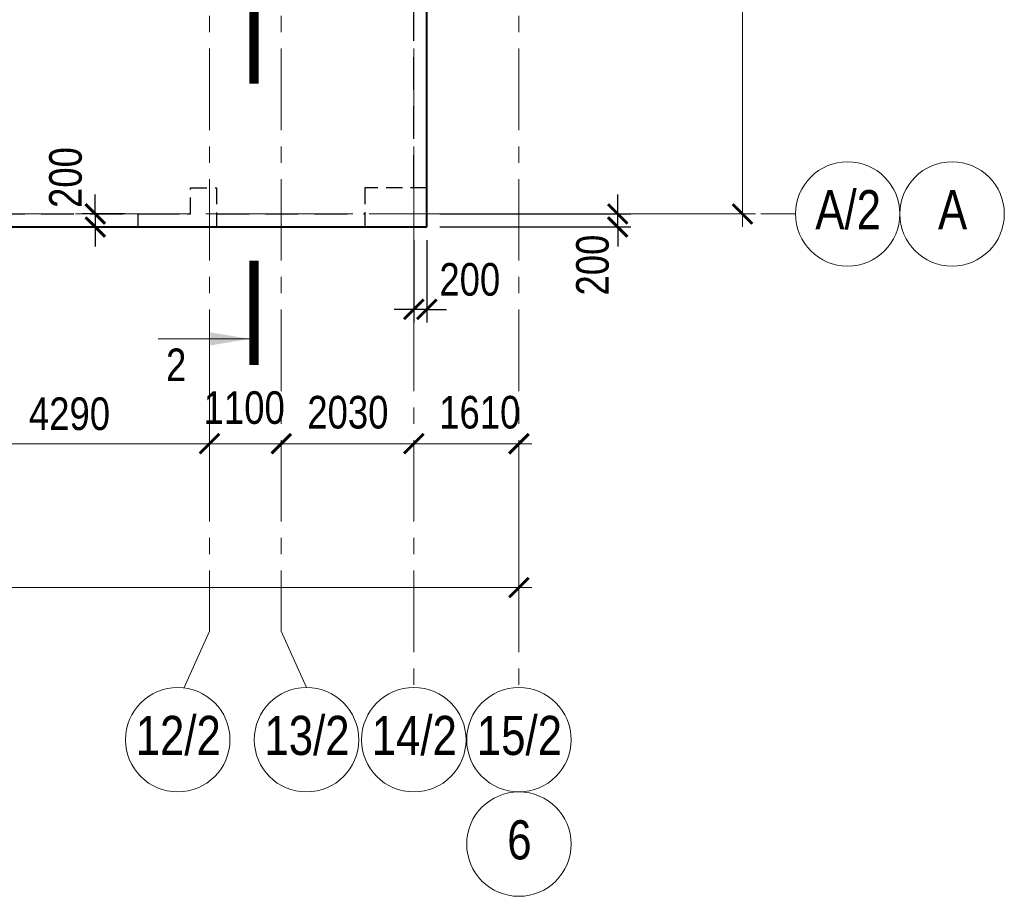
# Model space of a CAD drawing. Header units: inches. Extents: x -8638239 to -8523853, y 3840912 to 4564380.
# Tile 64 of 106: x -8564770 to -8549686, y 4273093 to 4286527. Entities that reach past the tile are written whole.
import ezdxf
from ezdxf.enums import TextEntityAlignment as Align

# ---------------------------------------------------------------- set-up
doc = ezdxf.new("R2010")
doc.units = ezdxf.units.IN
doc.header["$LTSCALE"] = 1000
doc.header["$MEASUREMENT"] = 0
for name, pattern in [('CENTER', [2, 1.25, -0.25, 0.25, -0.25]), ('HIDDEN', [0.375, 0.25, -0.125]), ('Штрихпунктирная', [6.702778, 3.527778, -1.763889, 0, -1.411111])]:
    doc.linetypes.add(name, pattern=pattern)
for name, color, linetype, lineweight in [('-2._План подземной парковки -2 этаж_1_АР-Чертеж-Оси_Осевые размеры.АР_Ном._пера__120', 7, 'Continuous', 0), ('СК-040-С(тены)', 12, 'HIDDEN', 25), ('СК-043-С-ПИЛОНЫ', 5, 'HIDDEN', 25), ('СК-050-П(литы перекрытия)', 3, 'Continuous', 40), ('СК-052-П-БАЛКИ', 1, 'HIDDEN', 30), ('СК-100-О(си)', 7, 'CENTER', 15), ('СК-100-О(си)_имя', 7, 'CENTER', 15), ('СК-110-О-РАЗМЕРЫ', 7, 'Continuous', 15), ('СК-300-Р(азмеры)', 7, 'Continuous', 20), ('СК-400-Т(екст)', 7, 'Continuous', 20), ('СК-500-С(ечения)', 5, 'Continuous', 40)]:
    doc.layers.add(name, color=color, linetype=linetype, lineweight=lineweight)
doc.styles.add('ARIAL_annotative', font='arial.ttf', dxfattribs={"width": 0.8, "height": 2.5})
doc.styles.add('RUSS', font='arial.ttf', dxfattribs={"width": 0.8})
doc.dimstyles.new('100-200', dxfattribs={"dimscale": 0, "dimtxt": 500, "dimasz": 300, "dimexe": 200, "dimexo": 200, "dimgap": 200, "dimtad": 1, "dimdec": 0, "dimzin": 0, "dimdsep": 46, "dimtxsty": 'RUSS', "dimblk": 'ARCHTICK', "dimcen": 0.096, "dimdle": 200, "dimclrd": 7, "dimclre": 7, "dimclrt": 256, "dimadec": 0, "dimazin": 0, "dimtfac": 1, "dimtdec": 0, "dimtmove": 2, "dimatfit": 3, "dimldrblk": 'OBLIQUE', "dimfxl": 1, "dimtolj": 1, "dimtzin": 0, "dimarcsym": 0})

# ---------------------------------------------------------------- blocks, each defined once
blk = doc.blocks.new('_ArchTick')
at = {"color": 0, "linetype": 'ByBlock', "const_width": 0.15}
blk.add_lwpolyline([(-0.5, -0.5), (0.5, 0.5)], dxfattribs=at)
blk = doc.blocks.new('*D333')
at = {"layer": 'Defpoints', "color": 0, "transparency": 16777216}
for p in [(-7420, -2470), (-3130, -2470), (-3130, -3521)]:
    blk.add_point(p, dxfattribs=at)
at = {"layer": 'СК-110-О-РАЗМЕРЫ', "color": 7, "lineweight": -2, "transparency": 16777216}
for p, q in [((-7420, -2670), (-7420, -3721)), ((-3130, -2670), (-3130, -3721)), ((-7620, -3521), (-2930, -3521))]:
    blk.add_line(p, q, dxfattribs=at)
at = {"layer": 'СК-110-О-РАЗМЕРЫ', "color": 7, "lineweight": -2, "transparency": 16777216, "xscale": 300, "yscale": 300, "zscale": 300, "rotation": 180}
blk.add_blockref('_ArchTick', (-7420, -3521), dxfattribs=at)
at = {"layer": 'СК-110-О-РАЗМЕРЫ', "color": 7, "lineweight": -2, "transparency": 16777216, "xscale": 300, "yscale": 300, "zscale": 300}
blk.add_blockref('_ArchTick', (-3130, -3521), dxfattribs=at)
at = {"layer": 'СК-110-О-РАЗМЕРЫ', "transparency": 16777216, "insert": (-5275, -3065), "char_height": 500, "attachment_point": 5, "style": 'RUSS'}
blk.add_mtext('\\A1;4290', dxfattribs=at)
blk = doc.blocks.new('_Oblique')
at = {"color": 0, "linetype": 'ByBlock', "lineweight": -2}
blk.add_line((-0.5, -0.5), (0.5, 0.5), dxfattribs=at)
blk = doc.blocks.new('*D334')
at = {"layer": 'Defpoints', "color": 0, "transparency": 16777216}
for p in [(-3130, -3521), (-2030, -3521), (-2030, -3521)]:
    blk.add_point(p, dxfattribs=at)
at = {"layer": 'СК-300-Р(азмеры)', "color": 7, "lineweight": -2, "transparency": 16777216}
blk.add_line((-3330, -3521), (-1830, -3521), dxfattribs=at)
at = {"layer": 'СК-300-Р(азмеры)', "color": 7, "lineweight": -2, "transparency": 16777216, "xscale": 300, "yscale": 300, "zscale": 300, "rotation": 180}
blk.add_blockref('_ArchTick', (-3130, -3521), dxfattribs=at)
at = {"layer": 'СК-300-Р(азмеры)', "color": 7, "lineweight": -2, "transparency": 16777216, "xscale": 300, "yscale": 300, "zscale": 300}
blk.add_blockref('_ArchTick', (-2030, -3521), dxfattribs=at)
at = {"layer": 'СК-300-Р(азмеры)', "transparency": 16777216, "insert": (-2598, -2971), "char_height": 500, "attachment_point": 5, "style": 'RUSS'}
blk.add_mtext('\\A1;1100', dxfattribs=at)
blk = doc.blocks.new('*D335')
at = {"layer": 'Defpoints', "color": 0, "transparency": 16777216}
for p in [(-2030, -3521), (-2030, -3521), (0, -3521)]:
    blk.add_point(p, dxfattribs=at)
at = {"layer": 'СК-300-Р(азмеры)', "color": 7, "lineweight": -2, "transparency": 16777216}
blk.add_line((200, -3521), (-2230, -3521), dxfattribs=at)
at = {"layer": 'СК-300-Р(азмеры)', "color": 7, "lineweight": -2, "transparency": 16777216, "xscale": 300, "yscale": 300, "zscale": 300, "rotation": 180}
blk.add_blockref('_ArchTick', (-2030, -3521), dxfattribs=at)
at = {"layer": 'СК-300-Р(азмеры)', "color": 7, "lineweight": -2, "transparency": 16777216, "xscale": 300, "yscale": 300, "zscale": 300}
blk.add_blockref('_ArchTick', (0, -3521), dxfattribs=at)
at = {"layer": 'СК-300-Р(азмеры)', "transparency": 16777216, "insert": (-1010, -3042), "char_height": 500, "attachment_point": 5, "style": 'RUSS'}
blk.add_mtext('\\A1;2030', dxfattribs=at)
blk = doc.blocks.new('*D336')
at = {"layer": 'Defpoints', "color": 0, "transparency": 16777216}
for p in [(0, -3521), (1610, -3521), (1610, -3521)]:
    blk.add_point(p, dxfattribs=at)
at = {"layer": 'СК-300-Р(азмеры)', "color": 7, "lineweight": -2, "transparency": 16777216}
blk.add_line((-200, -3521), (1810, -3521), dxfattribs=at)
at = {"layer": 'СК-300-Р(азмеры)', "color": 7, "lineweight": -2, "transparency": 16777216, "xscale": 300, "yscale": 300, "zscale": 300, "rotation": 180}
blk.add_blockref('_ArchTick', (0, -3521), dxfattribs=at)
at = {"layer": 'СК-300-Р(азмеры)', "color": 7, "lineweight": -2, "transparency": 16777216, "xscale": 300, "yscale": 300, "zscale": 300}
blk.add_blockref('_ArchTick', (1610, -3521), dxfattribs=at)
at = {"layer": 'СК-300-Р(азмеры)', "transparency": 16777216, "insert": (1010, -3042), "char_height": 500, "attachment_point": 5, "style": 'RUSS'}
blk.add_mtext('\\A1;1610', dxfattribs=at)
blk = doc.blocks.new('*D337')
at = {"layer": 'Defpoints', "color": 0, "transparency": 16777216}
for p in [(2391, 7435), (5035, 7435), (2391, 0)]:
    blk.add_point(p, dxfattribs=at)
at = {"layer": 'СК-300-Р(азмеры)', "color": 7, "lineweight": -2, "transparency": 16777216}
for p, q in [((5035, -200), (5035, 7635)), ((2591, 7435), (5235, 7435)), ((2591, 0), (5235, 0))]:
    blk.add_line(p, q, dxfattribs=at)
at = {"layer": 'СК-300-Р(азмеры)', "color": 7, "lineweight": -2, "transparency": 16777216, "xscale": 300, "yscale": 300, "zscale": 300}
for p, rotation in [((5035, 7435), 90), ((5035, 0), 270)]:
    blk.add_blockref('_ArchTick', p, dxfattribs=dict(at, rotation=rotation))
at = {"layer": 'СК-300-Р(азмеры)', "transparency": 16777216, "insert": (4580, 3718), "char_height": 500, "attachment_point": 5, "rotation": 90, "style": 'RUSS'}
blk.add_mtext('\\A1;7435', dxfattribs=at)
blk = doc.blocks.new('*D321')
at = {"layer": 'Defpoints', "color": 0, "transparency": 16777216}
for p in [(-21750, -3521), (1610, -3521), (-21750, -5726)]:
    blk.add_point(p, dxfattribs=at)
at = {"layer": 'СК-110-О-РАЗМЕРЫ', "color": 7, "lineweight": -2, "transparency": 16777216}
for p, q in [((-21750, -3721), (-21750, -5926)), ((1610, -3721), (1610, -5926)), ((1810, -5726), (-21950, -5726))]:
    blk.add_line(p, q, dxfattribs=at)
at = {"layer": 'СК-110-О-РАЗМЕРЫ', "color": 7, "lineweight": -2, "transparency": 16777216, "xscale": 300, "yscale": 300, "zscale": 300, "rotation": 180}
blk.add_blockref('_ArchTick', (-21750, -5726), dxfattribs=at)
at = {"layer": 'СК-110-О-РАЗМЕРЫ', "color": 7, "lineweight": -2, "transparency": 16777216, "xscale": 300, "yscale": 300, "zscale": 300}
blk.add_blockref('_ArchTick', (1610, -5726), dxfattribs=at)
at = {"layer": 'СК-110-О-РАЗМЕРЫ', "transparency": 16777216, "insert": (-10070, -5271), "char_height": 500, "attachment_point": 5, "style": 'RUSS'}
blk.add_mtext('\\A1;23360', dxfattribs=at)
blk = doc.blocks.new('Сечение')
at = {"layer": 'СК-500-С(ечения)', "linetype": 'Continuous', "lineweight": 15, "ltscale": 100}
blk.add_line((-200, -35), (-200, -735), dxfattribs=at)
at = {"layer": 'СК-500-С(ечения)', "linetype": 'Continuous', "ltscale": 100, "const_width": 70}
blk.add_lwpolyline([(-400, 0), (400, 0)], dxfattribs=at)
at = {"layer": 'СК-500-С(ечения)', "linetype": 'Continuous', "ltscale": 100}
blk.add_solid([(-200, -35), (-250.3, -335.5), (-149.7, -335.5)], dxfattribs=at)
blk = doc.blocks.new('*U29')
at = {"layer": 'СК-400-Т(екст)', "ltscale": 100, "yscale": 0.01, "zscale": 0.01, "rotation": 89.99999999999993}
for p, xscale in [((0, -4), -0.01), ((0, -25.56), 0.01)]:
    blk.add_blockref('Сечение', p, dxfattribs=dict(at, xscale=xscale))
at = {"layer": 'СК-500-С(ечения)', "color": 0, "ltscale": 100, "style": 'ARIAL_annotative', "width": 0.8}
blk.add_attdef('НОМЕР_СЕЧЕНИЯ_1_1(НОМЕР_ЛИСТА)', text='', height=2.5, rotation=180, dxfattribs=at).set_placement((6.74, -1.226), align=Align.RIGHT)
blk.add_attdef('НОМЕР_СЕЧЕНИЯ_2_1(НОМЕР_ЛИСТА)', text='', height=2.5, rotation=180, dxfattribs=at).set_placement((6.74, -27.594), align=Align.BOTTOM_LEFT)
blk = doc.blocks.new('A$Cc2edbf5f_11эт')
at = {"layer": 'СК-040-С(тены)'}
blk.add_lwpolyline([(39700, -200), (39700, 0), (40500, 0), (40500, 398), (40900, 398), (40900, -200), (39700, -200)], dxfattribs=at)
at = {"layer": 'СК-043-С-ПИЛОНЫ'}
blk.add_lwpolyline([(43171, -200), (44120, -200), (44120, 400), (43170, 400), (43170, -199, 0.414211)], format="xyb", close=True, dxfattribs=at)
blk = doc.blocks.new('*D460')
at = {"layer": 'Defpoints', "color": 0, "transparency": 16777216}
for p in [(-8562952, 4283550), (-8563612, 4283350), (-8562952, 4283350)]:
    blk.add_point(p, dxfattribs=at)
at = {"layer": 'СК-110-О-РАЗМЕРЫ', "color": 7, "lineweight": -2, "transparency": 16777216}
for p, q in [((-8563612, 4283550), (-8563612, 4283850)), ((-8563152, 4283550), (-8563812, 4283550)), ((-8563612, 4283550), (-8563612, 4283350)), ((-8563152, 4283350), (-8563812, 4283350)), ((-8563612, 4283350), (-8563612, 4283050))]:
    blk.add_line(p, q, dxfattribs=at)
at = {"layer": 'СК-110-О-РАЗМЕРЫ', "color": 7, "lineweight": -2, "transparency": 16777216, "xscale": 300, "yscale": 300, "zscale": 300}
for p, rotation in [((-8563612, 4283550), 270), ((-8563612, 4283350), 90)]:
    blk.add_blockref('_ArchTick', p, dxfattribs=dict(at, rotation=rotation))
at = {"layer": 'СК-110-О-РАЗМЕРЫ', "transparency": 16777216, "insert": (-8564065, 4284108), "char_height": 500, "attachment_point": 5, "rotation": 90, "style": 'RUSS'}
blk.add_mtext('\\A1;200', dxfattribs=at)
blk = doc.blocks.new('*D495')
at = {"layer": 'Defpoints', "color": 0, "transparency": 16777216}
for p in [(-8558532, 4283550), (-8555608, 4283550), (-8558532, 4283350)]:
    blk.add_point(p, dxfattribs=at)
at = {"layer": 'СК-110-О-РАЗМЕРЫ', "color": 7, "lineweight": -2, "transparency": 16777216}
for p, q in [((-8555608, 4283550), (-8555608, 4283850)), ((-8558332, 4283550), (-8555408, 4283550)), ((-8555608, 4283350), (-8555608, 4283550)), ((-8558332, 4283350), (-8555408, 4283350)), ((-8555608, 4283350), (-8555608, 4283050))]:
    blk.add_line(p, q, dxfattribs=at)
at = {"layer": 'СК-110-О-РАЗМЕРЫ', "color": 7, "lineweight": -2, "transparency": 16777216, "xscale": 300, "yscale": 300, "zscale": 300}
for p, rotation in [((-8555608, 4283550), 270), ((-8555608, 4283350), 90)]:
    blk.add_blockref('_ArchTick', p, dxfattribs=dict(at, rotation=rotation))
at = {"layer": 'СК-110-О-РАЗМЕРЫ', "transparency": 16777216, "insert": (-8555992, 4282766), "char_height": 500, "attachment_point": 5, "rotation": 90, "style": 'RUSS'}
blk.add_mtext('\\A1;200', dxfattribs=at)
blk = doc.blocks.new('*D500')
at = {"layer": 'Defpoints', "color": 0, "transparency": 16777216}
for p in [(-8558732, 4283350), (-8558532, 4283350), (-8558732, 4282088)]:
    blk.add_point(p, dxfattribs=at)
at = {"layer": 'СК-110-О-РАЗМЕРЫ', "color": 7, "lineweight": -2, "transparency": 16777216}
for p, q in [((-8558732, 4283150), (-8558732, 4281888)), ((-8558532, 4283150), (-8558532, 4281888)), ((-8558732, 4282088), (-8559032, 4282088)), ((-8558532, 4282088), (-8558732, 4282088)), ((-8558532, 4282088), (-8558232, 4282088))]:
    blk.add_line(p, q, dxfattribs=at)
at = {"layer": 'СК-110-О-РАЗМЕРЫ', "color": 7, "lineweight": -2, "transparency": 16777216, "xscale": 300, "yscale": 300, "zscale": 300}
blk.add_blockref('_ArchTick', (-8558732, 4282088), dxfattribs=at)
at = {"layer": 'СК-110-О-РАЗМЕРЫ', "color": 7, "lineweight": -2, "transparency": 16777216, "xscale": 300, "yscale": 300, "zscale": 300, "rotation": 180}
blk.add_blockref('_ArchTick', (-8558532, 4282088), dxfattribs=at)
at = {"layer": 'СК-110-О-РАЗМЕРЫ', "transparency": 16777216, "insert": (-8557874, 4282544), "char_height": 500, "attachment_point": 5, "style": 'RUSS'}
blk.add_mtext('\\A1;200', dxfattribs=at)
blk = doc.blocks.new('оси')
at = {"layer": '-2._План подземной парковки -2 этаж_1_АР-Чертеж-Оси_Осевые размеры.АР_Ном._пера__120', "color": 7, "linetype": 'Штрихпунктирная', "lineweight": 0}
blk.add_line((4229.3, 0), (5229.3, 0), dxfattribs=at)
at = {"layer": 'СК-100-О(си)'}
for p, q in [((-3130, 18534.9), (-3130, -6395.3)), ((-2030, 18534.9), (-2030, -6395.3)), ((0, 18534.9), (0, -7257.5)), ((1610, 18534.9), (1610, -7257.5)), ((-46685.3, 0), (5846.2, 0))]:
    blk.add_line(p, q, dxfattribs=at)
at = {"layer": 'СК-100-О(си)', "ltscale": 1000}
for p, q in [((-3516.3, -7257.5), (-3130, -6395.3)), ((-1643.7, -7257.5), (-2030, -6395.3))]:
    blk.add_line(p, q, dxfattribs=at)
at = {"layer": 'СК-100-О(си)', "linetype": 'Continuous'}
for centre in [(6646.2, 0), (8246.2, 0), (-3616.3, -8057.5), (-1643.7, -8057.5), (0, -8057.5), (1610, -8057.5), (1610, -9657.5)]:
    blk.add_circle(centre, 800, dxfattribs=at)
at = {"layer": 'СК-100-О(си)_имя', "style": 'RUSS', "width": 0.8}
for s, p in [('А/2', (6654, 65.7)), ('А', (8254, 65.7)), ('12/2', (-3608.5, -7991.8)), ('13/2', (-1635.9, -7991.8)), ('14/2', (7.8, -7991.8)), ('15/2', (1617.8, -7991.8)), ('6', (1617.8, -9591.8))]:
    blk.add_text(s, height=600, dxfattribs=at).set_placement(p, align=Align.MIDDLE_CENTER)
at = {"layer": 'СК-110-О-РАЗМЕРЫ'}
dim = blk.add_linear_dim(base=(-3130, -3520.6), p1=(-7420, -2469.7), p2=(-3130, -2469.7), dimstyle='100-200', override={"dimscale": 1}, dxfattribs=at)
dim.commit()
dim.dimension.update_dxf_attribs({"geometry": '*D333', "text_midpoint": (-5275, -3065.3)})
dim = blk.add_linear_dim(base=(-21750, -5726.1), p1=(1610, -3520.6), p2=(-21750, -3520.6), angle=180, dimstyle='100-200', override={"dimscale": 1}, dxfattribs=at)
dim.commit()
dim.dimension.update_dxf_attribs({"geometry": '*D321', "text_midpoint": (-10070, -5270.7)})
at = {"layer": 'СК-300-Р(азмеры)'}
dim = blk.add_linear_dim(base=(5035.5, 7435), p1=(2391.1, 0), p2=(2391.1, 7435), angle=90, dimstyle='100-200', override={"dimscale": 1}, dxfattribs=at)
dim.commit()
dim.dimension.update_dxf_attribs({"geometry": '*D337', "text_midpoint": (4580, 3717.5)})
for base, p1, p2, picture, middle in [((-2030, -3520.6), (-3130, -3520.6), (-2030, -3520.6), '*D334', (-2598.4, -2971.4)), ((1610, -3520.6), (0, -3520.6), (1610, -3520.6), '*D336', (1010.3, -3041.9))]:
    dim = blk.add_linear_dim(base=base, p1=p1, p2=p2, dimstyle='100-200', override={"dimscale": 1}, dxfattribs=at)
    dim.commit()
    dim.dimension.update_dxf_attribs({"geometry": picture, "text_midpoint": middle, "dimtype": 160})
dim = blk.add_linear_dim(base=(-2030, -3520.6), p1=(0, -3520.6), p2=(-2030, -3520.6), angle=180, dimstyle='100-200', override={"dimscale": 1}, dxfattribs=at)
dim.commit()
dim.dimension.update_dxf_attribs({"geometry": '*D335', "text_midpoint": (-1010.3, -3041.9), "dimtype": 160})
blk = doc.blocks.new('A$C858fb3ef')
at = {"layer": 'СК-300-Р(азмеры)'}
blk.add_blockref('оси', (0, 0), dxfattribs=at)
blk = doc.blocks.new('A$C573b34c5')
blk.add_blockref('A$C858fb3ef', (0, 0))

msp = doc.modelspace()

# ---------------------------------------------------------------- linework, layer by layer
at = {"layer": 'СК-050-П(литы перекрытия)'}
for p, q in [((-8558531.9, 4283350.5), (-8558532, 4288840.3)), ((-8566191.9, 4283350.4), (-8558531.9, 4283350.5))]:
    msp.add_line(p, q, dxfattribs=at)
at = {"layer": 'СК-052-П-БАЛКИ', "ltscale": 2}
for p, q in [((-8558731.9, 4283950.4), (-8558732, 4288840.4)), ((-8565941.9, 4283550.4), (-8562151.8, 4283550.4)), ((-8561751.9, 4283550.5), (-8559481.9, 4283550.5))]:
    msp.add_line(p, q, dxfattribs=at)

# ---------------------------------------------------------------- block references
at = {"layer": 'СК-050-П(литы перекрытия)'}
msp.add_blockref('A$Cc2edbf5f_11эт', (-8602652.1, 4283550), dxfattribs=at)
at = {"layer": 'СК-300-Р(азмеры)'}
msp.add_blockref('A$C573b34c5', (-8558731.8, 4283550), dxfattribs=at)
at = {"layer": 'СК-500-С(ечения)'}
ref = msp.add_blockref('*U29', (-8561179.5, 4281235.3), dxfattribs=dict(at, xscale=200, yscale=200, zscale=200, rotation=180))
ref.add_attrib('НОМЕР_СЕЧЕНИЯ_2_1(НОМЕР_ЛИСТА)', '2', dxfattribs={"color": 0, "ltscale": 100, "height": 500, "rotation": 360, "style": 'ARIAL_annotative', "width": 0.8}).set_placement((-8562527.4, 4286754), align=Align.BOTTOM_LEFT)
ref.add_attrib('НОМЕР_СЕЧЕНИЯ_1_1(НОМЕР_ЛИСТА)', '2', dxfattribs={"color": 0, "ltscale": 100, "height": 500, "rotation": 360, "style": 'ARIAL_annotative', "width": 0.8}).set_placement((-8562216.7, 4280987.4), align=Align.RIGHT)

# ---------------------------------------------------------------- dimensions: what is measured, and where the dimension line sits
at = {"layer": 'СК-110-О-РАЗМЕРЫ'}
for base, p1, p2, picture, middle in [((-8563612.1, 4283350.4), (-8562951.9, 4283550.4), (-8562951.9, 4283350.4), '*D460', (-8564065.2, 4284107.7)), ((-8555608.4, 4283550), (-8558531.9, 4283350.4), (-8558531.9, 4283550), '*D495', (-8555992.2, 4282766.3))]:
    dim = msp.add_linear_dim(base=base, p1=p1, p2=p2, angle=90, dimstyle='100-200', override={"dimscale": 1}, dxfattribs=at)
    dim.commit()
    dim.dimension.update_dxf_attribs({"geometry": picture, "text_midpoint": middle, "dimtype": 160})
dim = msp.add_linear_dim(base=(-8558731.8, 4282088.4), p1=(-8558531.9, 4283350.5), p2=(-8558731.8, 4283350.5), dimstyle='100-200', override={"dimscale": 1}, dxfattribs=at)
dim.commit()
dim.dimension.update_dxf_attribs({"geometry": '*D500', "text_midpoint": (-8557874.4, 4282544.1), "dimtype": 160})

doc.saveas('drawing.dxf')
